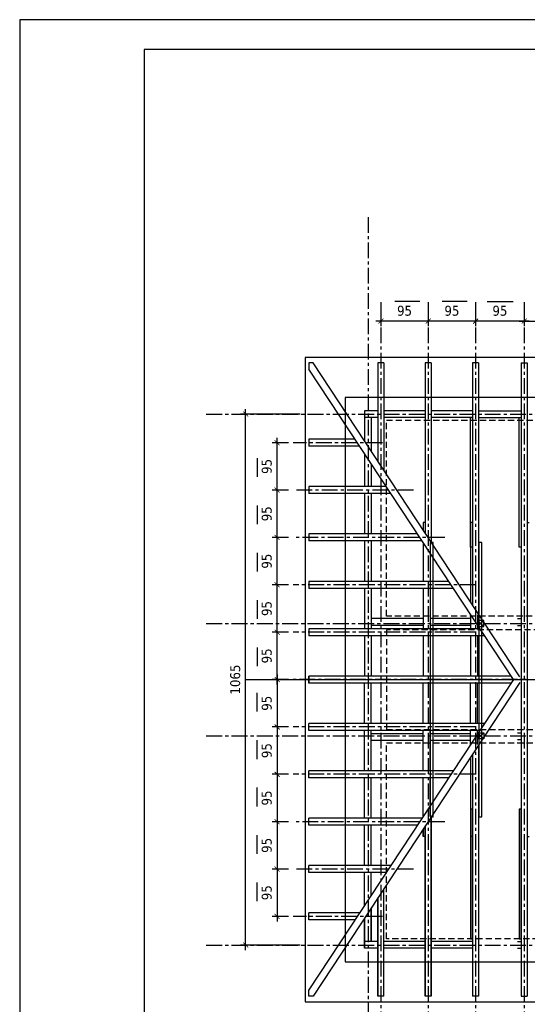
# Model space of a CAD drawing. Header units: millimetres. Extents: x 215282 to 249074, y 9058 to 27069.
# Tile 7 of 51: x 229482 to 230501, y 11713 to 13687. Entities that reach past the tile are written whole.
import ezdxf

# ---------------------------------------------------------------- set-up
doc = ezdxf.new("R2010")
doc.units = ezdxf.units.MM
doc.linetypes.add('CENTER', pattern=[50.8, 31.75, -6.35, 6.35, -6.35])
doc.linetypes.add('DASHED', pattern=[0.75, 0.5, -0.25])
for name, color, linetype in [('01-HM_podstawowa', 8, 'Continuous'), ('02-HM_osie', 8, 'CENTER'), ('04-HM_kontur', 4, 'Continuous')]:
    doc.layers.add(name, color=color, linetype=linetype)
doc.styles.add('HM_standard', font='tahoma.ttf')
doc.dimstyles.new('S100', dxfattribs={"dimscale": 10, "dimtxt": 2, "dimasz": 1, "dimexe": 1, "dimexo": 1, "dimgap": 1, "dimtad": 0, "dimdec": 1, "dimrnd": 0.5, "dimdsep": 46, "dimtxsty": 'HM_standard', "dimblk1": 'ARCHTICK', "dimblk2": 'ARCHTICK', "dimsah": 1, "dimcen": -3, "dimdle": 1, "dimclrt": 256, "dimadec": 0, "dimazin": 0, "dimtfac": 0.8, "dimtdec": 1, "dimtix": 1, "dimtmove": 2, "dimatfit": 3, "dimldrblk": 'ARCHTICK', "dimfxl": 1, "dimtvp": 1, "dimtolj": 1, "dimarcsym": 0})

# ---------------------------------------------------------------- blocks, each defined once
blk = doc.blocks.new('_ARCHTICK')
at = {"color": 0, "linetype": 'ByBlock', "const_width": 0.15}
blk.add_lwpolyline([(-0.5, -0.5), (0.5, 0.5)], dxfattribs=at)
blk = doc.blocks.new('*D395')
at = {"layer": '01-HM_podstawowa', "color": 0, "lineweight": -2, "ltscale": 3, "transparency": 16777216}
for p, q in [((230045.2, 12896.3), (229925.6, 12896.3)), ((229935.6, 11821.3), (229935.6, 12906.3)), ((230045.2, 11831.3), (229925.6, 11831.3))]:
    blk.add_line(p, q, dxfattribs=at)
at = {"layer": 'Defpoints', "color": 0, "transparency": 16777216}
for p in [(229935.6, 12896.3), (230055.2, 12896.3), (230055.2, 11831.3)]:
    blk.add_point(p, dxfattribs=at)
at = {"layer": '01-HM_podstawowa', "color": 0, "lineweight": -2, "ltscale": 3, "transparency": 16777216, "xscale": 10, "yscale": 10, "zscale": 10}
for p, rotation in [((229935.6, 12896.3), 90), ((229935.6, 11831.3), 270)]:
    blk.add_blockref('_ARCHTICK', p, dxfattribs=dict(at, rotation=rotation))
at = {"layer": '01-HM_podstawowa', "ltscale": 3, "transparency": 16777216, "insert": (229914.8, 12363.8), "char_height": 20, "attachment_point": 5, "rotation": 90, "style": 'HM_standard'}
blk.add_mtext('\\A1;1065', dxfattribs=at)
blk = doc.blocks.new('*D219')
at = {"layer": '01-HM_podstawowa', "color": 0, "lineweight": -2, "ltscale": 3, "transparency": 16777216}
for p, q in [((221724, 20196.2), (221724, 20158.1)), ((221823, 20196.2), (221823, 20158.1)), ((221714, 20168.1), (221833, 20168.1))]:
    blk.add_line(p, q, dxfattribs=at)
at = {"layer": 'Defpoints', "color": 0, "transparency": 16777216}
for p in [(221724, 20206.2), (221823, 20206.2), (221823, 20168.1)]:
    blk.add_point(p, dxfattribs=at)
at = {"layer": '01-HM_podstawowa', "color": 0, "lineweight": -2, "ltscale": 3, "transparency": 16777216, "xscale": 10, "yscale": 10, "zscale": 10, "rotation": 180}
blk.add_blockref('_ARCHTICK', (221724, 20168.1), dxfattribs=at)
at = {"layer": '01-HM_podstawowa', "color": 0, "lineweight": -2, "ltscale": 3, "transparency": 16777216, "xscale": 10, "yscale": 10, "zscale": 10}
blk.add_blockref('_ARCHTICK', (221823, 20168.1), dxfattribs=at)
at = {"layer": '01-HM_podstawowa', "ltscale": 3, "transparency": 16777216, "insert": (221773.5, 20188.9), "char_height": 20, "attachment_point": 5, "style": 'HM_standard'}
blk.add_mtext('\\A1;99', dxfattribs=at)
blk = doc.blocks.new('*D278')
at = {"layer": '01-HM_podstawowa', "color": 0, "lineweight": -2, "ltscale": 3, "transparency": 16777216}
for p, q in [((221228.3, 19819.3), (221228.3, 19934.3)), ((221250.8, 19924.3), (221218.3, 19924.3)), ((221250.8, 19829.3), (221218.3, 19829.3))]:
    blk.add_line(p, q, dxfattribs=at)
at = {"layer": 'Defpoints', "color": 0, "transparency": 16777216}
for p in [(221228.3, 19924.3), (221260.8, 19924.3), (221260.8, 19829.3)]:
    blk.add_point(p, dxfattribs=at)
at = {"layer": '01-HM_podstawowa', "color": 0, "lineweight": -2, "ltscale": 3, "transparency": 16777216, "xscale": 10, "yscale": 10, "zscale": 10}
for p, rotation in [((221228.3, 19924.3), 90), ((221228.3, 19829.3), 270)]:
    blk.add_blockref('_ARCHTICK', p, dxfattribs=dict(at, rotation=rotation))
at = {"layer": '01-HM_podstawowa', "ltscale": 3, "transparency": 16777216, "insert": (221207.5, 19876.8), "char_height": 20, "attachment_point": 5, "rotation": 90, "style": 'HM_standard'}
blk.add_mtext('\\A1;95', dxfattribs=at)
blk = doc.blocks.new('*D279')
at = {"layer": '01-HM_podstawowa', "color": 0, "lineweight": -2, "ltscale": 3, "transparency": 16777216}
for p, q in [((221228.3, 19459.3), (221228.3, 19344.3)), ((221250.8, 19449.3), (221218.3, 19449.3)), ((221250.8, 19354.3), (221218.3, 19354.3))]:
    blk.add_line(p, q, dxfattribs=at)
at = {"layer": 'Defpoints', "color": 0, "transparency": 16777216}
for p in [(221260.8, 19449.3), (221228.3, 19354.3), (221260.8, 19354.3)]:
    blk.add_point(p, dxfattribs=at)
at = {"layer": '01-HM_podstawowa', "color": 0, "lineweight": -2, "ltscale": 3, "transparency": 16777216, "xscale": 10, "yscale": 10, "zscale": 10}
for p, rotation in [((221228.3, 19449.3), 90), ((221228.3, 19354.3), 270)]:
    blk.add_blockref('_ARCHTICK', p, dxfattribs=dict(at, rotation=rotation))
at = {"layer": '01-HM_podstawowa', "ltscale": 3, "transparency": 16777216, "insert": (221207.5, 19401.8), "char_height": 20, "attachment_point": 5, "rotation": 90, "style": 'HM_standard'}
blk.add_mtext('\\A1;95', dxfattribs=at)
blk = doc.blocks.new('*D280')
at = {"layer": '01-HM_podstawowa', "color": 0, "lineweight": -2, "ltscale": 3, "transparency": 16777216}
for p, q in [((221250.8, 19354.3), (221218.3, 19354.3)), ((221228.3, 19364.3), (221228.3, 19249.3)), ((221250.8, 19259.3), (221218.3, 19259.3))]:
    blk.add_line(p, q, dxfattribs=at)
at = {"layer": 'Defpoints', "color": 0, "transparency": 16777216}
for p in [(221260.8, 19354.3), (221228.3, 19259.3), (221260.8, 19259.3)]:
    blk.add_point(p, dxfattribs=at)
at = {"layer": '01-HM_podstawowa', "color": 0, "lineweight": -2, "ltscale": 3, "transparency": 16777216, "xscale": 10, "yscale": 10, "zscale": 10}
for p, rotation in [((221228.3, 19354.3), 90), ((221228.3, 19259.3), 270)]:
    blk.add_blockref('_ARCHTICK', p, dxfattribs=dict(at, rotation=rotation))
at = {"layer": '01-HM_podstawowa', "ltscale": 3, "transparency": 16777216, "insert": (221207.5, 19306.8), "char_height": 20, "attachment_point": 5, "rotation": 90, "style": 'HM_standard'}
blk.add_mtext('\\A1;95', dxfattribs=at)
blk = doc.blocks.new('*D281')
at = {"layer": '01-HM_podstawowa', "color": 0, "lineweight": -2, "ltscale": 3, "transparency": 16777216}
for p, q in [((221250.8, 19259.3), (221218.3, 19259.3)), ((221228.3, 19269.3), (221228.3, 19154.3)), ((221250.8, 19164.3), (221218.3, 19164.3))]:
    blk.add_line(p, q, dxfattribs=at)
at = {"layer": 'Defpoints', "color": 0, "transparency": 16777216}
for p in [(221260.8, 19259.3), (221228.3, 19164.3), (221260.8, 19164.3)]:
    blk.add_point(p, dxfattribs=at)
at = {"layer": '01-HM_podstawowa', "color": 0, "lineweight": -2, "ltscale": 3, "transparency": 16777216, "xscale": 10, "yscale": 10, "zscale": 10}
for p, rotation in [((221228.3, 19259.3), 90), ((221228.3, 19164.3), 270)]:
    blk.add_blockref('_ARCHTICK', p, dxfattribs=dict(at, rotation=rotation))
at = {"layer": '01-HM_podstawowa', "ltscale": 3, "transparency": 16777216, "insert": (221207.5, 19211.8), "char_height": 20, "attachment_point": 5, "rotation": 90, "style": 'HM_standard'}
blk.add_mtext('\\A1;95', dxfattribs=at)
blk = doc.blocks.new('*D282')
at = {"layer": '01-HM_podstawowa', "color": 0, "lineweight": -2, "ltscale": 3, "transparency": 16777216}
for p, q in [((221626.5, 20196.2), (221626.5, 20158.1)), ((221724, 20196.2), (221724, 20158.1)), ((221734, 20168.1), (221616.5, 20168.1))]:
    blk.add_line(p, q, dxfattribs=at)
at = {"layer": 'Defpoints', "color": 0, "transparency": 16777216}
for p in [(221626.5, 20206.2), (221724, 20206.2), (221626.5, 20168.1)]:
    blk.add_point(p, dxfattribs=at)
at = {"layer": '01-HM_podstawowa', "color": 0, "lineweight": -2, "ltscale": 3, "transparency": 16777216, "xscale": 10, "yscale": 10, "zscale": 10, "rotation": 180}
blk.add_blockref('_ARCHTICK', (221626.5, 20168.1), dxfattribs=at)
at = {"layer": '01-HM_podstawowa', "color": 0, "lineweight": -2, "ltscale": 3, "transparency": 16777216, "xscale": 10, "yscale": 10, "zscale": 10}
blk.add_blockref('_ARCHTICK', (221724, 20168.1), dxfattribs=at)
at = {"layer": '01-HM_podstawowa', "ltscale": 3, "transparency": 16777216, "insert": (221675.2, 20188.9), "char_height": 20, "attachment_point": 5, "style": 'HM_standard'}
blk.add_mtext('\\A1;95', dxfattribs=at)
blk = doc.blocks.new('*D283')
at = {"layer": '01-HM_podstawowa', "color": 0, "lineweight": -2, "ltscale": 3, "transparency": 16777216}
for p, q in [((221436.5, 20186.2), (221436.5, 20158.1)), ((221531.4, 20186.2), (221531.4, 20158.1)), ((221541.4, 20168.1), (221426.5, 20168.1))]:
    blk.add_line(p, q, dxfattribs=at)
at = {"layer": 'Defpoints', "color": 0, "transparency": 16777216}
for p in [(221436.5, 20196.2), (221531.4, 20196.2), (221436.5, 20168.1)]:
    blk.add_point(p, dxfattribs=at)
at = {"layer": '01-HM_podstawowa', "color": 0, "lineweight": -2, "ltscale": 3, "transparency": 16777216, "xscale": 10, "yscale": 10, "zscale": 10, "rotation": 180}
blk.add_blockref('_ARCHTICK', (221436.5, 20168.1), dxfattribs=at)
at = {"layer": '01-HM_podstawowa', "color": 0, "lineweight": -2, "ltscale": 3, "transparency": 16777216, "xscale": 10, "yscale": 10, "zscale": 10}
blk.add_blockref('_ARCHTICK', (221531.4, 20168.1), dxfattribs=at)
at = {"layer": '01-HM_podstawowa', "ltscale": 3, "transparency": 16777216, "insert": (221483.9, 20188.9), "char_height": 20, "attachment_point": 5, "style": 'HM_standard'}
blk.add_mtext('\\A1;95', dxfattribs=at)
blk = doc.blocks.new('*D284')
at = {"layer": '01-HM_podstawowa', "color": 0, "lineweight": -2, "ltscale": 3, "transparency": 16777216}
for p, q in [((221228.3, 19439.3), (221228.3, 19554.3)), ((221250.8, 19544.3), (221218.3, 19544.3)), ((221250.8, 19449.3), (221218.3, 19449.3))]:
    blk.add_line(p, q, dxfattribs=at)
at = {"layer": 'Defpoints', "color": 0, "transparency": 16777216}
for p in [(221228.3, 19544.3), (221260.8, 19544.3), (221260.8, 19449.3)]:
    blk.add_point(p, dxfattribs=at)
at = {"layer": '01-HM_podstawowa', "color": 0, "lineweight": -2, "ltscale": 3, "transparency": 16777216, "xscale": 10, "yscale": 10, "zscale": 10}
for p, rotation in [((221228.3, 19544.3), 90), ((221228.3, 19449.3), 270)]:
    blk.add_blockref('_ARCHTICK', p, dxfattribs=dict(at, rotation=rotation))
at = {"layer": '01-HM_podstawowa', "ltscale": 3, "transparency": 16777216, "insert": (221207.5, 19496.8), "char_height": 20, "attachment_point": 5, "rotation": 90, "style": 'HM_standard'}
blk.add_mtext('\\A1;95', dxfattribs=at)
blk = doc.blocks.new('*D285')
at = {"layer": '01-HM_podstawowa', "color": 0, "lineweight": -2, "ltscale": 3, "transparency": 16777216}
for p, q in [((221228.3, 19079.3), (221228.3, 18964.3)), ((221250.8, 19069.3), (221218.3, 19069.3)), ((221250.8, 18974.3), (221218.3, 18974.3))]:
    blk.add_line(p, q, dxfattribs=at)
at = {"layer": 'Defpoints', "color": 0, "transparency": 16777216}
for p in [(221260.8, 19069.3), (221228.3, 18974.3), (221260.8, 18974.3)]:
    blk.add_point(p, dxfattribs=at)
at = {"layer": '01-HM_podstawowa', "color": 0, "lineweight": -2, "ltscale": 3, "transparency": 16777216, "xscale": 10, "yscale": 10, "zscale": 10}
for p, rotation in [((221228.3, 19069.3), 90), ((221228.3, 18974.3), 270)]:
    blk.add_blockref('_ARCHTICK', p, dxfattribs=dict(at, rotation=rotation))
at = {"layer": '01-HM_podstawowa', "ltscale": 3, "transparency": 16777216, "insert": (221207.5, 19021.8), "char_height": 20, "attachment_point": 5, "rotation": 90, "style": 'HM_standard'}
blk.add_mtext('\\A1;95', dxfattribs=at)
blk = doc.blocks.new('*D286')
at = {"layer": '01-HM_podstawowa', "color": 0, "lineweight": -2, "ltscale": 3, "transparency": 16777216}
for p, q in [((221250.8, 19164.3), (221218.3, 19164.3)), ((221228.3, 19174.3), (221228.3, 19059.3)), ((221250.8, 19069.3), (221218.3, 19069.3))]:
    blk.add_line(p, q, dxfattribs=at)
at = {"layer": 'Defpoints', "color": 0, "transparency": 16777216}
for p in [(221260.8, 19164.3), (221228.3, 19069.3), (221260.8, 19069.3)]:
    blk.add_point(p, dxfattribs=at)
at = {"layer": '01-HM_podstawowa', "color": 0, "lineweight": -2, "ltscale": 3, "transparency": 16777216, "xscale": 10, "yscale": 10, "zscale": 10}
for p, rotation in [((221228.3, 19164.3), 90), ((221228.3, 19069.3), 270)]:
    blk.add_blockref('_ARCHTICK', p, dxfattribs=dict(at, rotation=rotation))
at = {"layer": '01-HM_podstawowa', "ltscale": 3, "transparency": 16777216, "insert": (221207.5, 19116.8), "char_height": 20, "attachment_point": 5, "rotation": 90, "style": 'HM_standard'}
blk.add_mtext('\\A1;95', dxfattribs=at)
blk = doc.blocks.new('*D287')
at = {"layer": '01-HM_podstawowa', "color": 0, "lineweight": -2, "ltscale": 3, "transparency": 16777216}
for p, q in [((221228.3, 19534.3), (221228.3, 19649.3)), ((221250.8, 19639.3), (221218.3, 19639.3)), ((221250.8, 19544.3), (221218.3, 19544.3))]:
    blk.add_line(p, q, dxfattribs=at)
at = {"layer": 'Defpoints', "color": 0, "transparency": 16777216}
for p in [(221228.3, 19639.3), (221260.8, 19639.3), (221260.8, 19544.3)]:
    blk.add_point(p, dxfattribs=at)
at = {"layer": '01-HM_podstawowa', "color": 0, "lineweight": -2, "ltscale": 3, "transparency": 16777216, "xscale": 10, "yscale": 10, "zscale": 10}
for p, rotation in [((221228.3, 19639.3), 90), ((221228.3, 19544.3), 270)]:
    blk.add_blockref('_ARCHTICK', p, dxfattribs=dict(at, rotation=rotation))
at = {"layer": '01-HM_podstawowa', "ltscale": 3, "transparency": 16777216, "insert": (221207.5, 19591.8), "char_height": 20, "attachment_point": 5, "rotation": 90, "style": 'HM_standard'}
blk.add_mtext('\\A1;95', dxfattribs=at)
blk = doc.blocks.new('*D288')
at = {"layer": '01-HM_podstawowa', "color": 0, "lineweight": -2, "ltscale": 3, "transparency": 16777216}
for p, q in [((221250.8, 19734.3), (221218.3, 19734.3)), ((221228.3, 19629.3), (221228.3, 19744.3)), ((221250.8, 19639.3), (221218.3, 19639.3))]:
    blk.add_line(p, q, dxfattribs=at)
at = {"layer": 'Defpoints', "color": 0, "transparency": 16777216}
for p in [(221228.3, 19734.3), (221260.8, 19734.3), (221260.8, 19639.3)]:
    blk.add_point(p, dxfattribs=at)
at = {"layer": '01-HM_podstawowa', "color": 0, "lineweight": -2, "ltscale": 3, "transparency": 16777216, "xscale": 10, "yscale": 10, "zscale": 10}
for p, rotation in [((221228.3, 19734.3), 90), ((221228.3, 19639.3), 270)]:
    blk.add_blockref('_ARCHTICK', p, dxfattribs=dict(at, rotation=rotation))
at = {"layer": '01-HM_podstawowa', "ltscale": 3, "transparency": 16777216, "insert": (221207.5, 19686.8), "char_height": 20, "attachment_point": 5, "rotation": 90, "style": 'HM_standard'}
blk.add_mtext('\\A1;95', dxfattribs=at)
blk = doc.blocks.new('*D289')
at = {"layer": '01-HM_podstawowa', "color": 0, "lineweight": -2, "ltscale": 3, "transparency": 16777216}
for p, q in [((221250.8, 19829.3), (221218.3, 19829.3)), ((221228.3, 19724.3), (221228.3, 19839.3)), ((221250.8, 19734.3), (221218.3, 19734.3))]:
    blk.add_line(p, q, dxfattribs=at)
at = {"layer": 'Defpoints', "color": 0, "transparency": 16777216}
for p in [(221228.3, 19829.3), (221260.8, 19829.3), (221260.8, 19734.3)]:
    blk.add_point(p, dxfattribs=at)
at = {"layer": '01-HM_podstawowa', "color": 0, "lineweight": -2, "ltscale": 3, "transparency": 16777216, "xscale": 10, "yscale": 10, "zscale": 10}
for p, rotation in [((221228.3, 19829.3), 90), ((221228.3, 19734.3), 270)]:
    blk.add_blockref('_ARCHTICK', p, dxfattribs=dict(at, rotation=rotation))
at = {"layer": '01-HM_podstawowa', "ltscale": 3, "transparency": 16777216, "insert": (221207.5, 19781.8), "char_height": 20, "attachment_point": 5, "rotation": 90, "style": 'HM_standard'}
blk.add_mtext('\\A1;95', dxfattribs=at)
blk = doc.blocks.new('*D290')
at = {"layer": '01-HM_podstawowa', "color": 0, "lineweight": -2, "ltscale": 3, "transparency": 16777216}
for p, q in [((221531.5, 20186.2), (221531.5, 20158.1)), ((221626.4, 20186.2), (221626.4, 20158.1)), ((221636.4, 20168.1), (221521.5, 20168.1))]:
    blk.add_line(p, q, dxfattribs=at)
at = {"layer": 'Defpoints', "color": 0, "transparency": 16777216}
for p in [(221531.5, 20196.2), (221626.4, 20196.2), (221531.5, 20168.1)]:
    blk.add_point(p, dxfattribs=at)
at = {"layer": '01-HM_podstawowa', "color": 0, "lineweight": -2, "ltscale": 3, "transparency": 16777216, "xscale": 10, "yscale": 10, "zscale": 10, "rotation": 180}
blk.add_blockref('_ARCHTICK', (221531.5, 20168.1), dxfattribs=at)
at = {"layer": '01-HM_podstawowa', "color": 0, "lineweight": -2, "ltscale": 3, "transparency": 16777216, "xscale": 10, "yscale": 10, "zscale": 10}
blk.add_blockref('_ARCHTICK', (221626.4, 20168.1), dxfattribs=at)
at = {"layer": '01-HM_podstawowa', "ltscale": 3, "transparency": 16777216, "insert": (221578.9, 20188.9), "char_height": 20, "attachment_point": 5, "style": 'HM_standard'}
blk.add_mtext('\\A1;95', dxfattribs=at)
blk = doc.blocks.new('rokwie')
at = {"layer": '01-HM_podstawowa', "color": 1, "ltscale": 3}
for p, q in [((221514.53, 20207.43), (221464.67, 20207.43)), ((221609.53, 20207.43), (221559.67, 20207.43)), ((221649.59, 20207.37), (221701.58, 20207.37)), ((221188.17, 19893.61), (221188.17, 19856.05)), ((221188.17, 19798.61), (221188.17, 19761.05)), ((221188.17, 19703.61), (221188.17, 19666.05)), ((221188.17, 19608.61), (221188.17, 19571.05)), ((221188.17, 19513.61), (221188.17, 19476.05)), ((221188.17, 19384.96), (221188.17, 19422.53)), ((221188.17, 19289.96), (221188.17, 19327.53)), ((221188.17, 19194.96), (221188.17, 19232.53)), ((221188.17, 19099.96), (221188.17, 19137.53)), ((221188.17, 19004.96), (221188.17, 19042.53))]:
    blk.add_line(p, q, dxfattribs=at)
at = {"layer": '01-HM_podstawowa', "color": 3}
for p, q in [((221300.34, 20084.29), (221291.96, 20084.29)), ((221291.96, 20084.29), (221291.96, 20071.57)), ((221715.37, 19454.93), (221300.34, 20084.29)), ((221430.46, 20084.29), (221430.46, 19886.97)), ((221442.46, 20084.29), (221430.46, 20084.29)), ((221442.46, 20084.29), (221442.46, 19868.77)), ((221537.46, 20084.29), (221525.46, 20084.29)), ((221525.46, 20084.29), (221525.46, 19742.91)), ((221537.46, 20084.29), (221537.46, 19724.71)), ((221620.46, 20084.29), (221620.46, 19598.85)), ((221632.46, 20084.29), (221620.46, 20084.29)), ((221632.46, 20084.29), (221632.46, 19580.65)), ((221718.04, 20084.29), (221718.04, 18814.29)), ((221718.04, 20084.29), (221730.04, 20084.29)), ((221730.04, 20084.29), (221730.04, 18814.29)), ((221702.32, 19449.29), (221291.96, 20071.57)), ((221403.22, 19988.11), (221403.22, 19928.28)), ((221430.46, 19988.11), (221403.22, 19988.11)), ((221525.46, 19988.11), (221442.46, 19988.11)), ((221620.46, 19988.11), (221537.46, 19988.11)), ((221632.46, 19988.11), (221718.04, 19988.11)), ((221430.46, 19974.61), (221403.22, 19974.61)), ((221417.22, 19974.61), (221417.22, 19907.05)), ((221525.46, 19974.61), (221442.46, 19974.61)), ((221620.46, 19974.61), (221537.46, 19974.61)), ((221632.46, 19974.61), (221718.04, 19974.61)), ((221384.47, 19931.29), (221291.96, 19931.29)), ((221291.96, 19931.29), (221291.96, 19917.29)), ((221393.7, 19917.29), (221291.96, 19917.29)), ((221403.22, 19902.85), (221403.22, 19836.29)), ((221417.22, 19881.62), (221417.22, 19836.29)), ((221447.11, 19836.29), (221291.96, 19836.29)), ((221291.96, 19836.29), (221291.96, 19822.29)), ((221456.35, 19822.29), (221291.96, 19822.29)), ((221403.22, 19822.29), (221403.22, 19741.29)), ((221417.22, 19822.29), (221417.22, 19741.29)), ((221525.46, 19764.29), (221521.46, 19764.29)), ((221521.46, 19764.29), (221521.46, 19748.98)), ((221620.46, 19764.29), (221616.46, 19764.29)), ((221616.46, 19764.29), (221616.46, 19604.91)), ((221730.04, 19764.29), (221734.04, 19764.29)), ((221509.76, 19741.29), (221291.96, 19741.29)), ((221291.96, 19741.29), (221291.96, 19727.29)), ((221518.99, 19727.29), (221291.96, 19727.29)), ((221403.22, 19727.29), (221403.22, 19646.29)), ((221417.22, 19727.29), (221417.22, 19646.29)), ((221521.46, 19723.54), (221521.46, 19646.29)), ((221535.46, 19723.54), (221535.46, 19646.29)), ((221572.41, 19646.29), (221291.96, 19646.29)), ((221291.96, 19646.29), (221291.96, 19632.29)), ((221581.64, 19632.29), (221291.96, 19632.29)), ((221403.22, 19632.29), (221403.22, 19551.29)), ((221417.22, 19632.29), (221417.22, 19551.29)), ((221521.46, 19632.29), (221521.46, 19551.29)), ((221535.46, 19632.29), (221535.46, 19551.29)), ((221521.46, 19571.55), (221417.22, 19571.55)), ((221616.46, 19571.55), (221537.46, 19571.55)), ((221616.46, 19579.48), (221616.46, 19551.29)), ((221630.46, 19579.48), (221630.46, 19551.29)), ((221710.53, 19571.55), (221718.04, 19571.55)), ((221635.05, 19551.29), (221291.96, 19551.29)), ((221291.96, 19551.29), (221291.96, 19537.29)), ((221521.46, 19558.03), (221417.22, 19558.03)), ((221616.46, 19558.03), (221537.46, 19558.03)), ((221710.53, 19558.03), (221718.04, 19558.03)), ((221644.29, 19537.29), (221291.96, 19537.29)), ((221403.22, 19537.29), (221403.22, 19456.29)), ((221417.22, 19537.29), (221417.22, 19456.29)), ((221521.46, 19537.29), (221521.46, 19456.29)), ((221535.46, 19537.29), (221535.46, 19456.29)), ((221616.46, 19537.29), (221616.46, 19456.29)), ((221630.46, 19537.29), (221630.46, 19456.29)), ((221697.7, 19456.29), (221291.96, 19456.29)), ((221291.96, 19456.29), (221291.96, 19442.29)), ((221291.96, 19442.29), (221291.96, 19456.29)), ((221702.32, 19449.29), (221291.96, 18827)), ((221697.7, 19442.29), (221291.96, 19442.29)), ((221715.37, 19443.65), (221300.34, 18814.29)), ((221403.22, 19361.29), (221403.22, 19442.29)), ((221417.22, 19361.29), (221417.22, 19442.29)), ((221521.46, 19361.29), (221521.46, 19442.29)), ((221535.46, 19361.29), (221535.46, 19442.29)), ((221616.46, 19361.29), (221616.46, 19442.29)), ((221630.46, 19361.29), (221630.46, 19442.29)), ((221702.32, 19449.29), (221711.37, 19449.29)), ((221727.37, 19449.29), (221715.37, 19449.29)), ((221718.04, 19449.29), (221730.04, 19449.29)), ((221644.29, 19361.29), (221291.96, 19361.29)), ((221291.96, 19347.29), (221291.96, 19361.29)), ((221635.05, 19347.29), (221291.96, 19347.29)), ((221403.22, 19266.29), (221403.22, 19347.29)), ((221417.22, 19266.29), (221417.22, 19347.29)), ((221521.46, 19340.54), (221417.22, 19340.54)), ((221521.46, 19266.29), (221521.46, 19347.29)), ((221535.46, 19266.29), (221535.46, 19347.29)), ((221616.46, 19340.54), (221537.46, 19340.54)), ((221616.46, 19319.09), (221616.46, 19347.29)), ((221630.46, 19319.09), (221630.46, 19347.29)), ((221710.53, 19342.79), (221718.04, 19342.79)), ((221521.46, 19327.02), (221417.22, 19327.02)), ((221616.46, 19327.02), (221537.46, 19327.02)), ((221632.46, 19317.92), (221632.46, 18814.29)), ((221710.53, 19329.29), (221718.04, 19329.29)), ((221616.46, 19293.66), (221616.46, 19134.29)), ((221620.46, 19299.73), (221620.46, 18814.29)), ((221581.64, 19266.29), (221291.96, 19266.29)), ((221291.96, 19252.29), (221291.96, 19266.29)), ((221572.41, 19252.29), (221291.96, 19252.29)), ((221403.22, 19171.29), (221403.22, 19252.29)), ((221417.22, 19171.29), (221417.22, 19252.29)), ((221521.46, 19175.03), (221521.46, 19252.29)), ((221535.46, 19175.03), (221535.46, 19252.29)), ((221518.99, 19171.29), (221291.96, 19171.29)), ((221291.96, 19157.29), (221291.96, 19171.29)), ((221509.76, 19157.29), (221291.96, 19157.29)), ((221403.22, 19076.29), (221403.22, 19157.29)), ((221417.22, 19076.29), (221417.22, 19157.29)), ((221525.46, 19155.66), (221525.46, 18814.29)), ((221525.46, 18814.29), (221525.46, 19155.66)), ((221537.46, 19173.86), (221537.46, 18814.29)), ((221537.46, 18814.29), (221537.46, 19173.86)), ((221521.46, 19149.6), (221521.46, 19134.29)), ((221521.46, 19134.29), (221521.46, 19149.6)), ((221525.46, 19134.29), (221521.46, 19134.29)), ((221525.46, 19134.29), (221521.46, 19134.29)), ((221620.46, 19134.29), (221616.46, 19134.29)), ((221620.46, 19134.29), (221616.46, 19134.29)), ((221730.04, 19134.29), (221734.04, 19134.29)), ((221456.35, 19076.29), (221291.96, 19076.29)), ((221291.96, 19062.29), (221291.96, 19076.29)), ((221447.11, 19062.29), (221291.96, 19062.29)), ((221403.22, 18995.73), (221403.22, 19062.29)), ((221417.22, 19016.96), (221417.22, 19062.29)), ((221442.46, 18814.29), (221442.46, 19029.8)), ((221430.46, 19011.6), (221430.46, 18814.29)), ((221430.46, 18814.29), (221430.46, 19011.6)), ((221393.7, 18981.29), (221291.96, 18981.29)), ((221291.96, 18967.29), (221291.96, 18981.29)), ((221417.22, 18991.53), (221417.22, 18923.97)), ((221417.22, 18923.97), (221417.22, 18991.53)), ((221384.47, 18967.29), (221291.96, 18967.29)), ((221403.22, 18970.3), (221403.22, 18910.47)), ((221403.22, 18910.47), (221403.22, 18970.3)), ((221430.46, 18923.97), (221403.22, 18923.97)), ((221525.46, 18923.97), (221442.46, 18923.97)), ((221620.46, 18923.97), (221537.46, 18923.97)), ((221710.53, 18923.97), (221718.04, 18923.97)), ((221430.46, 18910.47), (221403.22, 18910.47)), ((221525.46, 18910.47), (221442.46, 18910.47)), ((221620.46, 18910.47), (221537.46, 18910.47)), ((221710.53, 18910.47), (221718.04, 18910.47)), ((221291.96, 18814.29), (221291.96, 18827)), ((221300.34, 18814.29), (221291.96, 18814.29)), ((221442.46, 18814.29), (221430.46, 18814.29)), ((221442.46, 18814.29), (221430.46, 18814.29)), ((221537.46, 18814.29), (221525.46, 18814.29)), ((221537.46, 18814.29), (221525.46, 18814.29)), ((221632.46, 18814.29), (221620.46, 18814.29)), ((221632.46, 18814.29), (221620.46, 18814.29)), ((221718.04, 18814.29), (221730.04, 18814.29))]:
    blk.add_line(p, q, dxfattribs=at)
at = {"layer": '02-HM_osie'}
for p, q in [((221436.46, 20206.24), (221436.46, 18680.48)), ((221531.46, 20206.24), (221531.46, 18680.48)), ((221626.46, 20206.24), (221626.46, 18680.48)), ((221724.04, 20206.24), (221724.04, 18680.48)), ((221439.35, 19924.29), (221260.78, 19924.29)), ((221502, 19829.29), (221260.78, 19829.29)), ((221564.64, 19734.29), (221260.78, 19734.29)), ((221627.29, 19639.29), (221260.78, 19639.29)), ((221627.29, 19544.29), (221260.78, 19544.29)), ((221710.7, 19449.29), (221260.78, 19449.29)), ((221627.29, 19354.29), (221260.78, 19354.29)), ((221627.29, 19259.29), (221260.78, 19259.29)), ((221564.64, 19164.29), (221260.78, 19164.29)), ((221502, 19069.29), (221260.78, 19069.29)), ((221439.35, 18974.29), (221260.78, 18974.29))]:
    blk.add_line(p, q, dxfattribs=at)
at = {"layer": '01-HM_podstawowa', "color": 1, "ltscale": 3}
for base, p1, p2, angle, picture, middle in [((221436.46, 20168.07), (221531.37, 20196.24), (221436.46, 20196.24), 180, '*D283', (221483.91, 20188.89)), ((221531.46, 20168.07), (221626.37, 20196.24), (221531.46, 20196.24), 180, '*D290', (221578.91, 20188.89)), ((221228.32, 19924.29), (221260.78, 19829.29), (221260.78, 19924.29), 90, '*D278', (221207.51, 19876.79)), ((221228.32, 19829.29), (221260.78, 19734.29), (221260.78, 19829.29), 90, '*D289', (221207.51, 19781.79)), ((221228.32, 19734.29), (221260.78, 19639.29), (221260.78, 19734.29), 90, '*D288', (221207.51, 19686.79)), ((221228.32, 19639.29), (221260.78, 19544.29), (221260.78, 19639.29), 90, '*D287', (221207.51, 19591.79)), ((221228.32, 19544.29), (221260.78, 19449.29), (221260.78, 19544.29), 90, '*D284', (221207.51, 19496.79)), ((221228.32, 19354.29), (221260.78, 19449.29), (221260.78, 19354.29), 270, '*D279', (221207.51, 19401.79)), ((221228.32, 19259.29), (221260.78, 19354.29), (221260.78, 19259.29), 270, '*D280', (221207.51, 19306.79)), ((221228.32, 19164.29), (221260.78, 19259.29), (221260.78, 19164.29), 270, '*D281', (221207.51, 19211.79)), ((221228.32, 19069.29), (221260.78, 19164.29), (221260.78, 19069.29), 270, '*D286', (221207.51, 19116.79)), ((221228.32, 18974.29), (221260.78, 19069.29), (221260.78, 18974.29), 270, '*D285', (221207.51, 19021.79))]:
    dim = blk.add_linear_dim(base=base, p1=p1, p2=p2, angle=angle, dimstyle='S100', dxfattribs=at)
    dim.commit()
    dim.dimension.update_dxf_attribs({"geometry": picture, "text_midpoint": middle})
dim = blk.add_linear_dim(base=(221626.46, 20168.07), p1=(221724.04, 20206.24), p2=(221626.46, 20206.24), text='95', dimstyle='S100', dxfattribs=at)
dim.commit()
dim.dimension.update_dxf_attribs({"geometry": '*D282', "text_midpoint": (221675.25, 20188.89)})
dim = blk.add_linear_dim(base=(221823.04, 20168.07), p1=(221724.04, 20206.24), p2=(221823.04, 20206.24), dimstyle='S100', dxfattribs=at)
dim.commit()
dim.dimension.update_dxf_attribs({"geometry": '*D219', "text_midpoint": (221773.54, 20188.86)})

msp = doc.modelspace()

# ---------------------------------------------------------------- linework, layer by layer
at = {"layer": '01-HM_podstawowa', "color": 1, "ltscale": 3}
for p, q in [((230413.57, 12482.28), (230401.57, 12470.28)), ((230413.57, 12470.28), (230401.57, 12482.28)), ((229935.63, 12363.78), (234681.22, 12363.78)), ((230413.57, 12245.28), (230401.57, 12257.28)), ((230413.57, 12257.28), (230401.57, 12245.28))]:
    msp.add_line(p, q, dxfattribs=at)
at = {"layer": '01-HM_podstawowa', "ltscale": 3}
for points in [[(229482.37, 10717.25), (235482.37, 10717.25), (235482.37, 13687.25), (229482.37, 13687.25)], [(229732.37, 10777.25), (235422.37, 10777.25), (235422.37, 13627.25), (229732.37, 13627.25)]]:
    msp.add_lwpolyline(points, close=True, dxfattribs=at)
at = {"layer": '01-HM_podstawowa', "color": 1, "ltscale": 3}
msp.add_lwpolyline([(231047.22, 13009.78), (230055.22, 13009.78), (230055.22, 11717.78), (235107.22, 11717.78), (235107.22, 13009.78), (234115.22, 13009.78)], dxfattribs=at)
for points in [[(230135.22, 11797.78), (235027.22, 11797.78), (235027.22, 12929.78), (230135.22, 12929.78)], [(230401.57, 12470.28), (230413.57, 12470.28), (230413.57, 12482.28), (230401.57, 12482.28)], [(230401.57, 12257.28), (230413.57, 12257.28), (230413.57, 12245.28), (230401.57, 12245.28)]]:
    msp.add_lwpolyline(points, close=True, dxfattribs=at)
at = {"layer": '01-HM_podstawowa', "color": 3, "linetype": 'DASHED', "ltscale": 25}
for points in [[(230217.97, 12463.89), (230217.97, 12263.89), (234955.97, 12263.89), (234955.97, 12463.89), (234044.97, 12463.89), (234044.97, 12912.89), (233773.97, 12912.89), (233773.97, 12463.89), (231398.97, 12463.89), (231398.97, 12912.89), (231125.97, 12912.89), (231125.97, 12463.89), (230217.97, 12463.89)], [(230217.97, 12883.89), (231083.97, 12883.89), (231083.97, 12490.89), (230648.97, 12490.89), (230648.97, 12610.89), (230603.97, 12610.89), (230603.97, 12490.89), (230217.97, 12490.89), (230217.97, 12883.89)], [(234955.97, 11843.89), (233153.97, 11843.89), (233153.97, 12145.39), (233113.97, 12145.39), (233113.97, 11843.89), (231806.97, 11843.89), (231806.97, 12167.39), (231760.97, 12167.39), (231760.97, 11843.89), (230217.97, 11843.89), (230217.97, 12236.89), (231068.97, 12236.89), (231104.66, 12236.89), (232470.97, 12236.89), (232470.97, 12160.89), (232516.97, 12160.89), (232516.97, 12236.89), (234396.97, 12236.89), (234406.97, 12236.89), (234406.97, 12089.89), (234453.97, 12089.89), (234453.97, 12236.89), (234955.97, 12236.89), (234955.97, 11843.89)]]:
    msp.add_lwpolyline(points, dxfattribs=at)
at = {"layer": '02-HM_osie', "color": 1}
for p, q in [((230181.22, 13291.42), (230181.22, 11451.41)), ((229856.64, 12896.28), (235408.83, 12896.28)), ((229856.64, 12476.28), (235408.83, 12476.28)), ((229856.64, 12251.28), (235408.83, 12251.28)), ((229856.64, 11831.28), (235408.83, 11831.28))]:
    msp.add_line(p, q, dxfattribs=at)
at = {"layer": '04-HM_kontur', "ltscale": 3}
for points in [[(230386.47, 12889.1), (230390.97, 12889.1), (230390.97, 12629.1), (230386.47, 12629.1)], [(230484.05, 12889.1), (230488.55, 12889.1), (230488.55, 12629.1), (230484.05, 12629.1)], [(230305.97, 12088.78), (230311.97, 12088.78), (230311.97, 12638.78), (230305.97, 12638.78)], [(230403.18, 12088.78), (230409.18, 12088.78), (230409.18, 12638.78), (230403.18, 12638.78)], [(230386.47, 11843.86), (230390.97, 11843.86), (230390.97, 12103.86), (230386.47, 12103.86)], [(230484.05, 11843.86), (230488.55, 11843.86), (230488.55, 12103.86), (230484.05, 12103.86)]]:
    msp.add_lwpolyline(points, close=True, dxfattribs=at)

# ---------------------------------------------------------------- block references
at = {"layer": '01-HM_podstawowa', "color": 1, "ltscale": 3}
msp.add_blockref('rokwie', (8770.51, -7085.51), dxfattribs=at)

# ---------------------------------------------------------------- dimensions: what is measured, and where the dimension line sits
dim = msp.add_linear_dim(base=(229935.63, 12896.28), p1=(230055.22, 11831.28), p2=(230055.22, 12896.28), angle=90, dimstyle='S100', dxfattribs=at)
dim.commit()
dim.dimension.update_dxf_attribs({"geometry": '*D395', "text_midpoint": (229914.81, 12363.78)})

doc.saveas('drawing.dxf')
